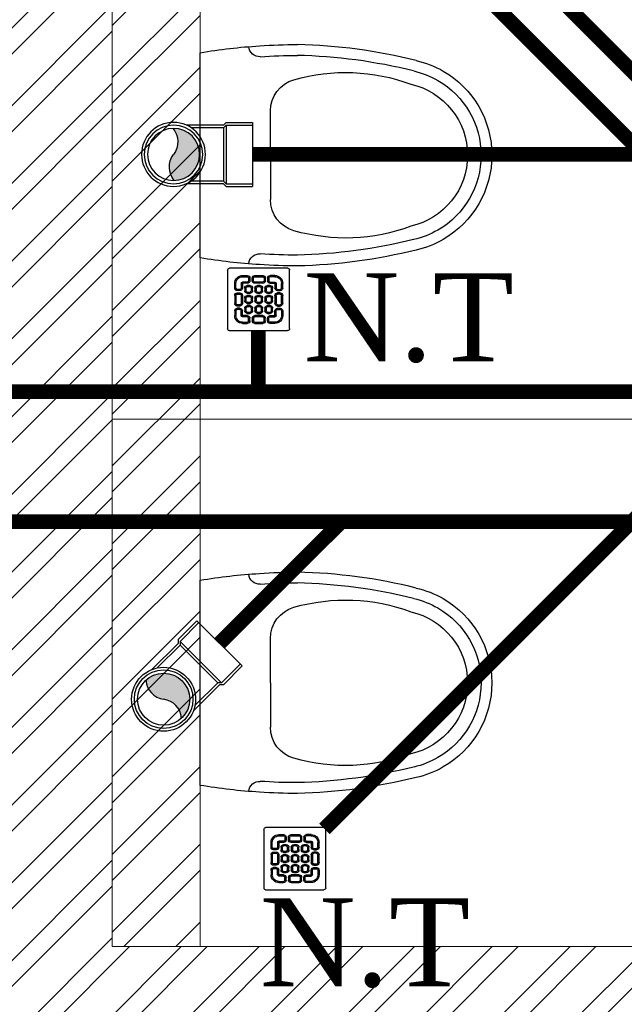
# Model space of a CAD drawing. Header units: inches. Extents: x 119662 to 158499, y 12149 to 20675.
# Tile 51 of 97: x 121952 to 121993, y 19440 to 19507. Entities that reach past the tile are written whole.
import ezdxf

# ---------------------------------------------------------------- set-up
doc = ezdxf.new("R2010")
doc.units = ezdxf.units.IN
doc.header["$MEASUREMENT"] = 0
doc.layers.add('PD_025_TEXT', color=61, linetype='Continuous')
for name, color, linetype, lineweight in [('PD_BRICK WALL_115', 134, 'Continuous', 30), ('PD_FIXTURE', 21, 'Continuous', 25), ('PD_HATCH', 45, 'Continuous', 9), ('PP- 75DIA Soil Waste Sewer pipe', 90, 'Continuous', 9), ('PP-Soil Pipe', 1, 'Continuous', 25), ('PP-SWP', 1, 'Continuous', 25), ('PP-TEXT', 7, 'Continuous', 40), ('PP-WWP', 3, 'Continuous', 25)]:
    doc.layers.add(name, color=color, linetype=linetype, lineweight=lineweight)
doc.styles.add('Arial', font='GOTHIC.TTF')
doc.styles.add('style1', font='arial.ttf', dxfattribs={"height": 500})

# ---------------------------------------------------------------- blocks, each defined once
blk = doc.blocks.new('A$C24556D30')
at = {"color": 8}
for p, q in [((170.0000553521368, 400.0000540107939), (170.0000553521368, 20.00005401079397)), ((300.0000553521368, 210.000054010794), (300.0000553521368, 292.2294342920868)), ((300.0000553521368, 210.000054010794), (300.0000553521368, 127.7706737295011))]:
    blk.add_line(p, q, dxfattribs=at)
for points in [[(279.8877858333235, 412.5391608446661, 0.027530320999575), (170.0000553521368, 400.0000540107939, 0.027530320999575)], [(569.74867281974, 385.5564478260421, 0.0549045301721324), (350.0000553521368, 415.000054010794, 0.0549045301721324)], [(564.9384326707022, 366.1435245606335, 0.0549045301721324), (349.5301892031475, 395.0055741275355, 0.0549045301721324)], [(300.0000553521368, 210.000054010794), (300.0000553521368, 290.000054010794, 0.7043924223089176)], [(300.0000553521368, 210.000054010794), (300.0000553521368, 130.0000540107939, -0.7043924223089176)], [(564.9384326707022, 53.85658346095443, -0.0549045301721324), (349.5301892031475, 24.99453389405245, -0.0549045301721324)], [(170.0000553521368, 20.00005401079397, 0.0275303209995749), (279.8877858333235, 7.460947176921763, 0.0275303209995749)], [(569.74867281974, 34.44366019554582, -0.0549045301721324), (350.0000553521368, 5.000054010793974, -0.0549045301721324)]]:
    blk.add_lwpolyline(points, format="xyb", dxfattribs=at)
for centre, radius, start, end in [((279.9358992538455, 412.5424842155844), 20, 184.5904764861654, 273.8822723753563), ((350.0000553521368, -584.9999459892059), 1000, 90, 94.02043563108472), ((350.0000553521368, -584.9999459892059), 980, 90, 94.02043563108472), ((530.0000553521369, 210.000054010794), 180, 59.99999999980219, 77.24246783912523), ((530.0000553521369, 210.000054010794), 160, 59.99999999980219, 77.24246783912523), ((530.0000553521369, 210.000054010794), 180, 0, 59.99999999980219), ((360.0000553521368, 292.2294342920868), 60, 105.9249351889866, 180), ((439.0485481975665, 15.1852102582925), 348.1009654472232, 69.7009941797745, 105.9249351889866), ((530.0000553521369, 210.000054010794), 160, 0, 59.99999999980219), ((530.0000553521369, 210.000054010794), 135, 0, 77.24246783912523), ((530.0000553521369, 210.000054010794), 135, 282.7575321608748, 0), ((530.0000553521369, 210.000054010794), 160, 300.0000000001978, 0), ((530.0000553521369, 210.000054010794), 180, 300.0000000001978, 0), ((360.0000553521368, 127.7706737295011), 60, 180, 254.0750648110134), ((439.0485481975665, 404.8148977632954), 348.1009654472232, 254.0750648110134, 290.2990058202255), ((530.0000553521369, 210.000054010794), 160, 282.7575321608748, 300.0000000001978), ((530.0000553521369, 210.000054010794), 180, 282.7575321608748, 300.0000000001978), ((279.9358992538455, 7.457623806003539), 20, 86.1177276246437, 175.4095235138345), ((350.0000553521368, 1005.000054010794), 980, 265.9795643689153, 270), ((350.0000553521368, 1005.000054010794), 1000, 265.9795643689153, 270)]:
    blk.add_arc(centre, radius, start, end, dxfattribs=at)
blk = doc.blocks.new('FIRST FLOOR')
at = {"layer": 'PD_HATCH', "lineweight": 5}
h = blk.add_hatch(dxfattribs=at)
h.set_pattern_fill('ANSI32', color=251, scale=10)
h.set_pattern_definition([(45, (139238.8868120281, 19346.37163246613), (-2.651650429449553, 2.651650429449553), []), (45, (139240.6545789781, 19346.37163246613), (-2.651650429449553, 2.651650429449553), [])])
h.paths.add_polyline_path([(139249.6576681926, 19348.45361296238), (139206.4076681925, 19348.45361296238), (139206.4076681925, 19343.95361296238), (139249.6576681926, 19343.95361296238)])
h.paths.add_polyline_path([(139164.4076681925, 19348.45361296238), (139121.1576681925, 19348.45361296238), (139121.1576681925, 19343.95361296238), (139164.4076681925, 19343.95361296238)], flags=17)
h.paths.add_polyline_path([(139207.6576681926, 19260.7536129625), (139207.6576681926, 19265.25361296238), (139121.1576681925, 19265.25361296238), (139121.1576681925, 19420.75361296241), (139044.1576681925, 19420.75361296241), (139044.1576681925, 19364.75361296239), (139082.1576681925, 19364.75361296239), (139082.1576681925, 19369.25361296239), (139048.6576681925, 19369.25361296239), (139048.6576681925, 19416.25361296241), (139116.6576681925, 19416.25361296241), (139116.6576681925, 19369.25361296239), (139112.1576681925, 19369.25361296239), (139112.1576681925, 19364.75361296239), (139116.6576681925, 19364.75361296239), (139116.6576681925, 19316.75361296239), (139112.1576681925, 19316.75361296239), (139112.1576681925, 19312.2536129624), (139116.6576681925, 19312.25361296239), (139116.6576681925, 19265.25361296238), (139060.6576681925, 19265.25361296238), (139060.6576681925, 19260.75361296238), (139194.1576733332, 19260.75361296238), (139194.1576733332, 19254.75361296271), (139198.6576733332, 19254.7536129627), (139198.6576733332, 19260.75361296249)])
h.paths.add_polyline_path([(139249.6576681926, 19265.25361296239), (139249.6576681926, 19260.75361296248), (139411.6576681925, 19260.75361296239), (139411.6576681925, 19265.25361296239), (139258.6576681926, 19265.25361296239), (139258.6576681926, 19354.75361296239), (139318.6576681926, 19354.75361296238), (139318.6576681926, 19330.75361296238), (139323.1576681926, 19330.75361296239), (139323.1576681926, 19354.75361296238), (139402.6576681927, 19354.75361296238), (139402.6576681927, 19326.75361296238), (139407.1576681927, 19326.75361296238), (139407.1576681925, 19485.75361296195), (139411.6576681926, 19485.75361296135), (139411.6576681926, 19490.25361296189), (139402.6576681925, 19490.25361296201), (139402.6576681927, 19363.75361296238), (139258.6576681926, 19363.75361296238), (139258.6576681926, 19579.7535885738), (139249.6576681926, 19579.7535885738)])
h = blk.add_hatch(dxfattribs=at)
h.set_pattern_fill('ANSI32', color=251, scale=10)
h.set_pattern_definition([(45, (165803.1265799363, 37468.14043095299), (-2.651650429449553, 2.651650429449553), []), (45, (165804.8943468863, 37468.14043095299), (-2.651650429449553, 2.651650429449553), [])])
h.paths.add_polyline_path([(139264.6576681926, 19579.75361296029), (139258.6576681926, 19579.75361296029), (139258.6576681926, 19543.75361296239), (139264.6576681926, 19543.75361296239)])
h.paths.add_polyline_path([(139264.6576681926, 19543.75361296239), (139258.6576681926, 19543.75361296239), (139258.6576681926, 19507.75361296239), (139264.6576681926, 19507.75361296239)])
h.paths.add_polyline_path([(139258.6576681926, 19507.75361296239), (139258.6576681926, 19471.75361296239), (139264.6576681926, 19471.75361296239), (139264.6576681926, 19507.75361296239)])
h.paths.add_polyline_path([(139264.6576681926, 19471.75361296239), (139258.6576681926, 19471.75361296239), (139258.6576681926, 19435.75361296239), (139264.6576681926, 19435.75361296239)])
h.paths.add_polyline_path([(139264.6576681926, 19435.75361296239), (139258.6576681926, 19435.75361296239), (139258.6576681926, 19399.75361296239), (139264.6576681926, 19399.75361296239)])
h.paths.add_polyline_path([(139264.6576681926, 19399.75361296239), (139258.6576681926, 19399.75361296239), (139258.6576681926, 19363.75361296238), (139264.6576681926, 19363.75361296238)])
h.paths.add_polyline_path([(139543.6576681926, 19579.7536129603), (139534.6576681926, 19579.7536129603), (139534.6576681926, 19490.25361296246), (139530.1576681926, 19490.25361296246), (139530.1576681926, 19485.75361296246), (139534.6576681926, 19485.75361296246), (139534.6576681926, 19475.75361296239), (139543.6576681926, 19475.75361296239)])
h.paths.add_polyline_path([(139462.6576681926, 19579.7536129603), (139458.1576681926, 19579.7536129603), (139458.1576681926, 19490.25361296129), (139453.6576681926, 19490.25361296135), (139453.6576681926, 19485.75361296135), (139488.1576681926, 19485.75361296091), (139488.1576681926, 19490.25361296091), (139462.6576681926, 19490.25361296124)])
h.paths.add_polyline_path([(139458.1576681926, 19561.75361296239), (139455.1576681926, 19561.75361296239), (139455.1576681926, 19557.25361296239), (139458.1576681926, 19557.25361296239)], flags=17)
h.paths.add_polyline_path([(139431.1576681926, 19561.75361296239), (139428.1576681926, 19561.75361296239), (139428.1576681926, 19570.75361296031), (139423.6576681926, 19570.75361296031), (139423.6576681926, 19561.75361296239), (139413.1576681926, 19561.75361296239), (139413.1576681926, 19557.25361296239), (139431.1576681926, 19557.25361296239)])
h.paths.add_polyline_path([(139377.1576681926, 19579.7536129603), (139372.6576681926, 19579.7536129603), (139372.6576681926, 19563.75361296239), (139372.6576681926, 19557.25361296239), (139377.1576681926, 19557.25361296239), (139377.1576681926, 19561.75361296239)])
h.paths.add_polyline_path([(139668.1576681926, 19579.7536129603), (139663.6576681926, 19579.7536129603), (139663.6576681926, 19561.75361296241), (139668.1576681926, 19561.75361296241)])
at = {"layer": 'PD_BRICK WALL_115', "color": 251, "lineweight": 5}
blk.add_line((139264.6576681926, 19363.75361296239), (139264.6576681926, 19579.75361296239), dxfattribs=at)
blk.add_lwpolyline([(139411.6576681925, 19265.25361296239), (139258.6576681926, 19265.25361296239), (139258.6576681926, 19354.75361296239), (139318.6576681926, 19354.75361296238), (139318.6576681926, 19330.75361296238), (139323.1576681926, 19330.75361296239), (139323.1576681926, 19354.75361296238), (139402.6576681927, 19354.75361296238), (139402.6576681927, 19326.75361296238), (139407.1576681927, 19326.75361296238), (139407.1576681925, 19485.75361296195), (139411.6576681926, 19485.75361296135), (139411.6576681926, 19490.25361296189), (139402.6576681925, 19490.25361296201), (139402.6576681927, 19363.75361296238), (139258.6576681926, 19363.75361296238), (139258.6576681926, 19579.7535885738), (139249.6576681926, 19579.7535885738), (139249.6576681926, 19265.25361296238), (139249.6576681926, 19265.25361296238)], dxfattribs=at)
at = {"layer": 'PD_FIXTURE', "color": 251, "lineweight": 5, "ltscale": 12}
blk.add_line((139318.6576681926, 19399.75361296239), (139258.6576681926, 19399.75361296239), dxfattribs=at)
at = {"layer": 'PD_FIXTURE', "color": 251, "ltscale": 12, "xscale": -0.03684210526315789, "yscale": 0.03684210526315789, "zscale": 0.03684210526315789, "rotation": 180}
for p in [(139258.3945082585, 19425.49045705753), (139258.3945082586, 19389.49045705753)]:
    blk.add_blockref('A$C24556D30', p, dxfattribs=at)
at = {"layer": 'PD_025_TEXT', "color": 251, "insert": (139018.1197398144, 19403.37834374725), "char_height": 8, "width": 128.4952190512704, "attachment_point": 1, "style": 'style1'}
blk.add_mtext('\\pi39.197;G.TOILET\\P\\pi36.269;5\'8" X 3\'11"', dxfattribs=at)
blk = doc.blocks.new('PP-WC CONNECTOR BEND')
at = {"lineweight": 30}
h = blk.add_hatch(color=256, dxfattribs=at)
edge = h.paths.add_edge_path()
edge.add_ellipse((-79.84568734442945, 16.06918967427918), major_axis=(19.39290396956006, 18.32186724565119), ratio=1, start_angle=96.33861705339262, end_angle=173.6613829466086, ccw=False)
edge.add_ellipse((-101.1428493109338, 0.0003864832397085), major_axis=(22.89194586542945, -24.23013451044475), ratio=0.9999999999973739, start_angle=-45.00000000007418, end_angle=134.9999999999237, ccw=False)
edge.add_ellipse((-122.4400112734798, -16.0684167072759), major_axis=(18.3218672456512, -19.39290396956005), ratio=1, start_angle=6.33861705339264, end_angle=83.66138294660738)
at = {"linetype": 'Continuous'}
for p, q in [((-34.09090909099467, 40.90909090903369), (-37.50000000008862, 37.49999999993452)), ((-34.09090909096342, 40.90909090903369), (-5.70708e-11, 40.90909090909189)), ((5.72413e-11, -40.90909090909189), (-5.70708e-11, 40.90909090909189)), ((-37.50000000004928, 37.49999999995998), (-84.90057435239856, 37.49999999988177)), ((-37.49999999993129, -37.50000000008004), (-84.90057435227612, -37.50000000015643)), ((-34.09090909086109, -40.90909090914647), (-37.4999999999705, -37.50000000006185)), ((-34.09090909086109, -40.90909090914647), (5.72413e-11, -40.90909090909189))]:
    blk.add_line(p, q, dxfattribs=at)
at = {"linetype": 'Continuous', "ltscale": 0.005}
for p, q in [((-37.50000000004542, 34.09090909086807), (-78.63664915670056, 34.09090909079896)), ((-34.09090909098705, 37.49999999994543), (-37.50000000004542, 34.09090909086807)), ((-37.49999999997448, -34.09090909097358), (-37.50000000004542, 34.09090909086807)), ((-34.09090909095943, 37.49999999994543), (-6.89511e-11, 37.5)), ((-34.09090909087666, -37.50000000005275), (-34.09090909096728, 37.49999999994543)), ((-37.49999999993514, -34.09090909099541), (-78.63664915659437, -34.09090909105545)), ((-34.09090909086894, -37.50000000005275), (-37.49999999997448, -34.09090909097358)), ((-34.09090909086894, -37.50000000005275), (4.14389e-11, -37.5))]:
    blk.add_line(p, q, dxfattribs=at)
at = {"linetype": 'Continuous'}
blk.add_circle((-101.2499999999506, -1.69166e-10), 40.90909090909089, dxfattribs=at)
at = {"lineweight": 30}
for radius in [37.50049768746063, 33.33377572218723]:
    blk.add_circle((-101.1428493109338, 0.0003864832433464), radius, dxfattribs=at)
for centre, start, end in [((-79.84568734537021, 16.06918967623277), 139.7119494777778, 217.0347153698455), ((-122.4400112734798, -16.0684167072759), 319.7119494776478, 37.03471536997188)]:
    blk.add_arc(centre, 26.67912186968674, start, end, dxfattribs=at)
blk = doc.blocks.new('PP-GRATING')
at = {"linetype": 'Continuous'}
for p, q in [((-49.72758152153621, 52.85331521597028), (49.72758152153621, 52.85331521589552)), ((-53.13747282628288, -49.44342391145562), (-53.13747282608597, 49.44342391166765)), ((-27.56328804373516, 40.69137005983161), (-27.56328804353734, 38.6454352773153)), ((-19.60687500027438, 40.69137005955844), (-27.56328705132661, 40.69137005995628)), ((-19.60687500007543, 38.6454352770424), (-27.56328705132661, 38.6454352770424)), ((-19.60687500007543, 38.6454352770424), (-19.60687500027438, 40.69137005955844)), ((-17.3336141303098, 31.82565266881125), (-17.33361413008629, 36.37217436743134)), ((-15.28767934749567, 36.37217433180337), (-17.3336141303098, 36.37217433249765)), ((-15.2876793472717, 31.82565266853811), (-15.28767934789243, 36.37217436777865)), ((-11.42313586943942, 36.37217242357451), (-11.42313586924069, 31.8256507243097)), ((-9.377201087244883, 36.37217242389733), (-11.42313586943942, 36.37217242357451)), ((-9.377201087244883, 36.37217242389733), (-9.377201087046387, 31.82565072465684)), ((-7.103939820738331, 38.64543329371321), (-7.103939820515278, 40.69136807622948)), ((-7.103940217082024, 40.6913679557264), (6.535625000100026, 40.6913679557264)), ((-7.103940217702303, 38.64543317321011), (6.535625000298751, 38.64543317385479)), ((6.535625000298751, 40.6913680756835), (6.535625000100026, 38.64543329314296)), ((8.808885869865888, 31.82565068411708), (8.808885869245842, 36.37217230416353)), ((10.85482065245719, 36.37217219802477), (8.808885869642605, 36.37217219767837)), ((10.85482065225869, 31.82565068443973), (10.85482065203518, 36.37217230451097)), ((14.71936413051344, 31.82565266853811), (14.71936413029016, 36.37217436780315)), ((14.71936413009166, 36.3721743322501), (16.76529891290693, 36.37217433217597)), ((16.76529891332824, 31.82565266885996), (16.76529891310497, 36.37217436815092)), ((19.03855978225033, 40.69137005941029), (26.99497183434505, 40.69137005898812)), ((19.03855978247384, 38.64543527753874), (19.03855978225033, 40.69137005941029)), ((19.03855978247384, 38.64543527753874), (26.99497183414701, 38.64543527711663)), ((26.99497282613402, 40.69137005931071), (26.99497282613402, 38.64543527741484)), ((52.56915760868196, 50.01173912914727), (52.5691576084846, -48.87510869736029)), ((-38.92959239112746, 27.27913092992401), (-40.9755271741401, 27.27913092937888)), ((-40.9755271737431, 27.27913152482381), (-40.9755271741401, 19.32271800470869)), ((-38.92959239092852, 19.32271800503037), (-40.97552717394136, 19.32271811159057)), ((-38.92959239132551, 27.2791315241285), (-38.92959239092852, 19.32271800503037)), ((-36.65633152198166, 17.04945701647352), (-32.10981017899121, 17.0494570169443)), ((-36.65633152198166, 17.04945701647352), (-36.65633152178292, 15.00352223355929)), ((-29.83654891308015, 19.32271788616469), (-29.83654891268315, 27.27913104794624)), ((-27.79061413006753, 27.27913104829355), (-29.83654891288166, 27.27913092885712)), ((-29.83654891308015, 19.32271788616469), (-27.79061413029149, 19.32271788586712)), ((-27.79061413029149, 19.32271788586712), (-27.79061413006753, 27.27913104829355)), ((-27.56328804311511, 29.55239179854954), (-27.56328804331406, 27.5064570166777)), ((-27.56328804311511, 29.55239179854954), (-19.60687539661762, 29.55239179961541)), ((-27.56328804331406, 27.5064570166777), (-19.60687539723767, 27.50645701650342)), ((-23.92607065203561, 14.77619622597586), (-23.92607065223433, 19.32271792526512)), ((-21.88013586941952, 19.32271792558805), (-23.92607065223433, 19.32271792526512)), ((-21.88013586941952, 14.77619626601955), (-21.88013586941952, 19.32271788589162)), ((-19.60687539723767, 27.50645701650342), (-19.60687539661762, 29.55239179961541)), ((-19.60687500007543, 23.64191361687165), (-15.06035345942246, 23.64191361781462)), ((-19.60687499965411, 21.59597883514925), (-19.60687500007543, 23.64191361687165)), ((-19.60687480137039, 21.59597875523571), (-15.0603532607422, 21.59597875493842)), ((-17.3336141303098, 31.82565266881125), (-15.2876793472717, 31.82565266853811)), ((-15.06035345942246, 23.64191361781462), (-15.06035345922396, 21.59597883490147)), ((-12.78709239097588, 19.32271784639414), (-12.78709239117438, 14.77619614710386)), ((-10.74115760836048, 19.32271796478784), (-12.78709239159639, 19.32271796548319)), ((-11.42313586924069, 31.82565076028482), (-9.377201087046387, 31.82565072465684)), ((-10.74115760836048, 19.32271796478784), (-10.74115760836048, 14.77619634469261)), ((-7.103940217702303, 29.55238981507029), (6.535625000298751, 29.55238981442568)), ((-7.103940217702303, 29.55238981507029), (-7.103940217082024, 27.50645503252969)), ((-7.103940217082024, 27.50645503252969), (6.535625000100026, 27.50645503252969)), ((-6.876614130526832, 14.7761961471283), (-6.876614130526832, 19.32271784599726)), ((-4.830679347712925, 19.3227178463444), (-6.876614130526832, 19.32271784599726)), ((-4.830679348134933, 14.77619614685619), (-4.830679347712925, 19.3227178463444)), ((-2.557418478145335, 23.64191353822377), (1.98910306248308, 23.64191353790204)), ((-2.55741847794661, 21.59597875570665), (-2.557418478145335, 23.64191353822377)), ((-2.55741847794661, 21.59597875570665), (1.989103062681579, 21.59597875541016)), ((1.98910306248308, 23.64191353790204), (1.989103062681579, 21.59597875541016)), ((4.262364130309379, 19.32271788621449), (4.262364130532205, 14.77619626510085)), ((6.308298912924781, 19.32271788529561), (4.262364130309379, 19.32271788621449)), ((6.308298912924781, 19.32271788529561), (6.308298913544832, 14.77619626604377)), ((6.535625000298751, 29.55238981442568), (6.535625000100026, 27.50645503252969)), ((8.808885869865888, 31.82565068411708), (10.85482065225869, 31.82565068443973)), ((10.17284239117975, 14.77619614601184), (10.1728423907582, 19.32271784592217)), ((12.21877717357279, 19.32271784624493), (10.1728423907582, 19.32271784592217)), ((12.21877717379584, 14.77619614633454), (12.21877717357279, 19.32271784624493)), ((14.49203804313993, 23.64191353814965), (19.03855958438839, 23.64191353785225)), ((14.49203804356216, 21.59597875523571), (14.49203804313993, 23.64191353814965)), ((14.49203804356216, 21.59597875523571), (19.03855958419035, 21.59597875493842)), ((16.76529891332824, 31.82565266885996), (14.71936413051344, 31.82565266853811)), ((26.99497282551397, 29.55239179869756), (19.03856017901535, 29.55239179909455)), ((19.03856017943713, 27.50645701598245), (19.03856017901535, 29.55239179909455)), ((26.99497282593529, 27.50645701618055), (19.03856017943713, 27.50645701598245)), ((19.03855958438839, 23.64191353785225), (19.03855958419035, 21.59597875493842)), ((21.31182065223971, 19.32271788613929), (21.31182065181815, 14.77619626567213)), ((23.35775543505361, 19.32271788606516), (21.31182065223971, 19.32271788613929)), ((23.35775543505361, 19.32271788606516), (23.35775543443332, 14.776196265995)), ((26.99497282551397, 29.55239179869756), (26.99497282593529, 27.50645701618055)), ((27.22229891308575, 19.32271788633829), (27.22229891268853, 27.27913104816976)), ((27.22229891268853, 27.27913104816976), (29.26823369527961, 27.27913092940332)), ((29.26823369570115, 19.32271788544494), (27.22229891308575, 19.32271788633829)), ((29.26823369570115, 19.32271788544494), (29.2682336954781, 27.27913104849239)), ((36.08801630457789, 17.04945701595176), (31.54149496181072, 17.04945701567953)), ((36.08801630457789, 17.04945701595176), (36.08801630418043, 15.00352223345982)), ((38.36127717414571, 27.2791315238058), (38.36127717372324, 19.3227180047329)), ((38.36127717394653, 27.27913092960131), (40.40721195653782, 27.27913092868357)), ((38.36127717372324, 19.3227180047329), (40.40721195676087, 19.32271811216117)), ((40.40721195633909, 27.2791315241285), (40.40721195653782, 19.32271800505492)), ((-40.97552717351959, 6.819783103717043), (-40.97552717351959, -6.819781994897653)), ((-38.92959239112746, 6.819783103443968), (-40.97552717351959, 6.819783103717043)), ((-38.92959239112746, 6.819783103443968), (-38.92959239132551, -6.819781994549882)), ((-36.65633152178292, 15.00352223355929), (-32.10981017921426, 15.00352223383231)), ((-32.10980978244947, 11.1389787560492), (-36.65633132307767, 11.1389787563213)), ((-36.65633132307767, 11.1389787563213), (-36.65633132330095, 9.093043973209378)), ((-32.10980978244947, 9.093043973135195), (-36.65633132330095, 9.093043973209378)), ((-32.10980978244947, 9.093043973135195), (-32.10980978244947, 11.1389787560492)), ((-29.83654891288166, -6.819782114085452), (-29.83654891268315, 6.819783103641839)), ((-29.83654891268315, 6.819783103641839), (-27.79061413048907, 6.819783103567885)), ((-27.79061413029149, -6.819782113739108), (-27.79061413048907, 6.819783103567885)), ((-21.88013586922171, 14.77619622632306), (-23.92607065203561, 14.77619622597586)), ((-23.92607065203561, -2.27326066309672), (-23.92607065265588, 2.273261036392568)), ((-21.8801358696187, 2.273261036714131), (-23.92607065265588, 2.273261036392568)), ((-21.8801358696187, -2.273260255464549), (-21.8801358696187, 2.273261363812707)), ((-15.06035365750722, 12.50293527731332), (-19.60687499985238, 12.50293527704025)), ((-19.60687460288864, 12.50293535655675), (-19.60687460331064, 10.45700057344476)), ((-15.0603532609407, 10.45700057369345), (-19.60687460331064, 10.45700057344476)), ((-19.60687499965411, 6.592456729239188), (-15.06035345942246, 6.592456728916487)), ((-19.60687499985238, 4.546521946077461), (-19.60687499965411, 6.592456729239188)), ((-19.60687480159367, 4.546522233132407), (-15.0603532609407, 4.546522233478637)), ((-15.06035326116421, 12.50293535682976), (-15.0603532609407, 10.45700057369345)), ((-15.06035345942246, 6.592456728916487), (-15.06035345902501, 4.546521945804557)), ((-12.78709239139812, 14.7761963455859), (-10.74115760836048, 14.77619634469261)), ((-12.78709239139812, 2.273261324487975), (-12.78709239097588, -2.273260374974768)), ((-10.74115760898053, 2.27326107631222), (-12.78709239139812, 2.273261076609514)), ((-10.74115760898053, 2.27326107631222), (-10.74115760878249, -2.273260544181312)), ((-4.830679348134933, 14.77619614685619), (-6.876614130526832, 14.7761961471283)), ((-6.876614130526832, -2.273260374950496), (-6.876614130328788, 2.273261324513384)), ((-4.830679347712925, 2.273261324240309), (-6.876614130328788, 2.273261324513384)), ((-4.830679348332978, -2.273260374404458), (-4.830679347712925, 2.273261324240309)), ((1.98910326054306, 12.50293527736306), (-2.557418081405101, 12.50293527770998)), ((-2.557418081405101, 12.50293527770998), (-2.557418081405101, 10.45700049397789)), ((1.989103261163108, 10.45700049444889), (-2.557418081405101, 10.45700049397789)), ((-2.557418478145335, 6.592457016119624), (1.98910306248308, 6.592457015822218)), ((-2.557418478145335, 4.546522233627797), (-2.557418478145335, 6.592457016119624)), ((-2.557418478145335, 4.546522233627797), (1.98910306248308, 4.546522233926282)), ((1.98910326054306, 12.50293527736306), (1.989103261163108, 10.45700049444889)), ((1.98910306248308, 6.592457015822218), (1.98910306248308, 4.546522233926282)), ((4.262364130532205, 14.77619626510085), (6.308298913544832, 14.77619626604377)), ((4.262364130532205, 2.273261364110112), (4.262364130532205, -2.273260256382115)), ((6.308298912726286, 2.273261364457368), (4.262364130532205, 2.273261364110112)), ((6.308298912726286, 2.273261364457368), (6.308298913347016, -2.273260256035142)), ((12.21877717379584, 14.77619614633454), (10.17284239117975, 14.77619614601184)), ((10.17284239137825, -2.273260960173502), (10.17284239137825, 2.273260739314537)), ((12.21877717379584, 2.273260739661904), (10.17284239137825, 2.273260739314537)), ((12.21877717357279, -2.273260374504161), (12.21877717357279, 2.273261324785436)), ((19.03855978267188, 12.50293527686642), (14.49203844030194, 12.50293527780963)), ((14.49203844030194, 12.50293527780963), (14.49203843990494, 10.45700049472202)), ((19.03855978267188, 10.45700049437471), (14.49203843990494, 10.45700049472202)), ((14.49203804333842, 6.592456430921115), (19.0385595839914, 6.59245643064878)), ((14.49203804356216, 4.546521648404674), (14.49203804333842, 6.592456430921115)), ((14.49203804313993, 4.546522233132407), (19.03855958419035, 4.546522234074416)), ((19.03855978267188, 12.50293527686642), (19.03855978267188, 10.45700049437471)), ((19.0385595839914, 6.59245643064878), (19.03855958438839, 4.546521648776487)), ((21.31182065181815, 14.77619626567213), (23.35775543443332, 14.776196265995)), ((21.31182065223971, 2.273261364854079), (21.31182065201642, -2.273260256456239)), ((23.35775543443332, 2.273260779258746), (21.3118206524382, 2.27326077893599)), ((23.35775543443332, 2.273260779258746), (23.35775543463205, -2.273260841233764)), ((27.22229891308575, -6.819782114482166), (27.22229891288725, 6.819783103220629)), ((29.26823369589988, 6.819783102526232), (27.22229891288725, 6.819783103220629)), ((29.2682336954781, -6.819782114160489), (29.26823369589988, 6.819783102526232)), ((36.08801630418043, 15.00352223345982), (31.54149496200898, 15.00352223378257)), ((31.5414945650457, 11.13897875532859), (36.0880161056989, 11.13897875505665)), ((31.5414945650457, 9.09304397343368), (31.5414945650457, 11.13897875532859)), ((31.5414945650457, 9.09304397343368), (36.08801610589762, 9.093043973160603)), ((36.0880161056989, 11.13897875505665), (36.08801610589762, 9.093043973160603)), ((38.36127717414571, 6.819783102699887), (38.36127717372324, -6.819781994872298)), ((38.36127717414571, 6.819783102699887), (40.40721195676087, 6.819783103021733)), ((40.40721195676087, 6.819783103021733), (40.40721195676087, -6.819781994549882)), ((-40.9755271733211, -6.819781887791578), (-38.92959239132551, -6.819781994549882)), ((-36.65633152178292, -9.093042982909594), (-32.10981017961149, -9.093042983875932)), ((-36.65633152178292, -9.093042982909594), (-36.65633152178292, -11.13897776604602)), ((-36.65633152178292, -11.13897776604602), (-32.10981017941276, -11.13897776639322)), ((-36.65633152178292, -17.04945743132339), (-36.65633152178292, -15.00352264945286)), ((-36.65633152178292, -15.00352264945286), (-32.10981017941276, -15.00352264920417)), ((-32.10981017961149, -9.093042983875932), (-32.10981053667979, -11.13897776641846)), ((-29.83654891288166, -6.819782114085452), (-27.79061413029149, -6.819782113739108)), ((-21.8801358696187, -2.273260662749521), (-23.92607065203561, -2.27326066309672)), ((-23.92607065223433, -19.32271681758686), (-23.92607065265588, -14.77619511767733)), ((-21.8801358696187, -14.77619511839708), (-23.92607065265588, -14.77619511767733)), ((-21.8801358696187, -19.32271677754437), (-21.88013586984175, -14.77619515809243)), ((-19.60687500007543, -10.45699942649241), (-15.06035345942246, -10.456999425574)), ((-19.60687499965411, -12.50293420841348), (-19.60687500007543, -10.45699942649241)), ((-15.06035365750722, -4.546521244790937), (-19.60687499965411, -4.546521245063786)), ((-19.60687460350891, -4.546521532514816), (-19.60687460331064, -6.592456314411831)), ((-15.06035326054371, -6.592456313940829), (-19.60687460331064, -6.592456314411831)), ((-19.6068748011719, -12.50293428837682), (-15.0603532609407, -12.50293428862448)), ((-15.0603532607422, -4.546521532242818), (-15.06035326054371, -6.592456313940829)), ((-15.06035345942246, -10.456999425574), (-15.06035345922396, -12.5029342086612)), ((-12.78709239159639, -2.27326054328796), (-10.74115760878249, -2.273260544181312)), ((-12.78709239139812, -14.77619519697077), (-12.78709239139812, -19.32271689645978)), ((-10.74115760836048, -14.77619507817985), (-12.78709239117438, -14.77619507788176)), ((-10.74115760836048, -14.77619507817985), (-10.74115760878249, -19.32271669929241)), ((-4.830679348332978, -2.273260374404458), (-6.876614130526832, -2.273260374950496)), ((-6.876614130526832, -19.32271689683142), (-6.876614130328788, -14.77619519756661)), ((-4.830679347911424, -14.77619519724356), (-6.876614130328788, -14.77619519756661)), ((-4.830679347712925, -19.32271689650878), (-4.830679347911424, -14.77619519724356)), ((1.98910326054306, -4.546521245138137), (-2.557418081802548, -4.546521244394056)), ((-2.557418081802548, -4.546521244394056), (-2.557418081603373, -6.59245602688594)), ((1.989103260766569, -6.592456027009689), (-2.557418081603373, -6.59245602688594)), ((-2.557418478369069, -10.45699950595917), (1.98910306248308, -10.45699950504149)), ((-2.557418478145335, -12.50293428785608), (-2.557418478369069, -10.45699950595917)), ((-2.557418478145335, -12.50293428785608), (1.98910306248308, -12.5029342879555)), ((1.98910326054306, -4.546521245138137), (1.989103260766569, -6.592456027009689)), ((1.98910306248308, -10.45699950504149), (1.98910306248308, -12.5029342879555)), ((4.262364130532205, -2.273260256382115), (6.308298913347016, -2.273260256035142)), ((4.262364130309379, -14.77619515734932), (4.262364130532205, -19.32271677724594)), ((6.308298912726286, -14.77619515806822), (4.262364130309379, -14.77619515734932)), ((6.308298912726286, -14.77619515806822), (6.308298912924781, -19.32271677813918)), ((12.21877717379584, -2.273260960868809), (10.17284239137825, -2.273260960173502)), ((10.1728423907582, -19.32271689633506), (10.17284239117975, -14.77619519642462)), ((12.21877717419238, -14.77619519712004), (10.17284239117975, -14.77619519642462)), ((12.21877717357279, -19.32271689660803), (12.21877717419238, -14.77619519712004)), ((19.03855978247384, -4.54652124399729), (14.4920384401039, -4.546521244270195)), ((14.49203843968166, -4.546521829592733), (14.4920384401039, -6.592456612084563)), ((19.03855978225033, -6.592456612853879), (14.4920384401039, -6.592456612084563)), ((14.49203804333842, -10.45699950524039), (19.03855958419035, -10.4569995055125)), ((14.49203804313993, -12.50293428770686), (14.49203804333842, -10.45699950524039)), ((14.49203804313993, -12.50293428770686), (19.03855958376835, -12.50293428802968)), ((19.03855978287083, -4.546521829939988), (19.03855978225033, -6.592456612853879)), ((19.03855958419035, -10.4569995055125), (19.03855958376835, -12.50293428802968)), ((21.31182065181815, -2.273260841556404), (23.35775543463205, -2.273260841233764)), ((21.31182065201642, -14.77619515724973), (21.31182065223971, -19.32271677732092)), ((23.35775543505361, -14.77619515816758), (21.31182065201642, -14.77619515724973)), ((23.35775543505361, -14.77619515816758), (23.35775543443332, -19.32271677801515)), ((29.2682336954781, -6.819782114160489), (27.22229891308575, -6.819782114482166)), ((36.0880163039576, -9.09304298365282), (31.54149496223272, -9.093042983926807)), ((31.54149496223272, -9.093042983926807), (31.54149531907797, -11.13897776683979)), ((36.08801630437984, -11.13897776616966), (31.54149496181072, -11.13897776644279)), ((36.0880163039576, -15.00352264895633), (31.54149496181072, -15.00352264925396)), ((36.0880163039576, -9.09304298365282), (36.08801630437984, -11.13897776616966)), ((36.08801630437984, -17.04945743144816), (36.0880163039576, -15.00352264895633)), ((40.40721195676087, -6.819781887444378), (38.36127717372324, -6.819781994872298)), ((-40.9755271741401, -27.27913193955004), (-40.9755271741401, -19.32271842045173)), ((-38.92959239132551, -19.32271842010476), (-40.97552717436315, -19.32271852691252)), ((-38.92959239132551, -27.2791313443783), (-40.97552717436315, -27.27913134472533)), ((-38.92959239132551, -27.27913193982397), (-38.92959239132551, -19.32271842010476)), ((-36.65633152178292, -17.04945743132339), (-32.10981017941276, -17.04945743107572)), ((-29.83654891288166, -19.32271830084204), (-27.79061413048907, -19.32271830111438)), ((-29.83654891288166, -19.32271830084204), (-29.83654891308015, -27.27913146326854)), ((-27.79061413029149, -27.27913146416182), (-29.83654891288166, -27.27913134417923)), ((-27.79061413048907, -19.32271830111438), (-27.79061413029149, -27.27913146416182)), ((-27.56328804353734, -27.50645743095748), (-19.60687539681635, -27.50645743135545)), ((-27.56328804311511, -29.55239221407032), (-27.56328804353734, -27.50645743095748)), ((-27.56328804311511, -29.55239221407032), (-19.60687539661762, -29.5523922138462)), ((-21.88013586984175, -19.32271681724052), (-23.92607065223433, -19.32271681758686)), ((-15.0603532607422, -21.59597776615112), (-19.60687500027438, -21.59597776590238)), ((-19.60687539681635, -27.50645743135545), (-19.60687539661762, -29.5523922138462)), ((-19.60687460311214, -21.59597768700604), (-19.60687460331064, -23.6419124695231)), ((-15.06035326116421, -23.64191246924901), (-19.60687460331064, -23.6419124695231)), ((-17.33361413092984, -31.82565308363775), (-17.33361413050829, -36.37217478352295)), ((-17.33361413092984, -31.82565308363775), (-15.28767934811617, -31.82565308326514)), ((-15.28767934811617, -31.82565308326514), (-15.28767934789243, -36.37217478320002)), ((-15.0603532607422, -21.59597768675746), (-15.06035326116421, -23.64191246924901)), ((-12.78709239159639, -19.32271669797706), (-10.74115760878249, -19.32271669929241)), ((-11.42313586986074, -36.37217341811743), (-11.42313587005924, -31.82565171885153)), ((-11.42313587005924, -31.82565175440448), (-9.377201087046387, -31.82565171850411)), ((-9.377201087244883, -36.37217341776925), (-9.377201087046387, -31.82565171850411)), ((-7.103940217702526, -27.5064560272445), (6.535624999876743, -27.50645602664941)), ((-7.103940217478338, -29.55239081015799), (-7.103940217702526, -27.5064560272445)), ((-7.103940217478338, -29.55239081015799), (6.535624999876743, -29.5523908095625)), ((-4.830679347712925, -19.32271689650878), (-6.876614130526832, -19.32271689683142)), ((1.989103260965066, -21.59597776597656), (-2.557418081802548, -21.59597776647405)), ((-2.557418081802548, -21.59597776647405), (-2.557418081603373, -23.64191254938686)), ((1.989103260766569, -23.64191254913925), (-2.557418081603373, -23.64191254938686)), ((1.989103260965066, -21.59597776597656), (1.989103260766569, -23.64191254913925)), ((4.262364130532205, -19.32271677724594), (6.308298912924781, -19.32271677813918)), ((6.535624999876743, -29.5523908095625), (6.535624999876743, -27.50645602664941)), ((8.808885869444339, -31.82565168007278), (8.808885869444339, -36.37217329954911)), ((8.808885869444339, -31.82565168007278), (10.85482065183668, -31.82565167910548)), ((12.21877717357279, -19.32271689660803), (10.1728423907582, -19.32271689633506)), ((10.85482065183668, -31.82565167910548), (10.85482065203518, -36.37217329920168)), ((19.03855978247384, -21.59597776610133), (14.49203804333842, -21.59597776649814)), ((14.4920384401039, -21.59597776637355), (14.4920384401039, -23.64191254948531)), ((19.03855978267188, -23.64191254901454), (14.4920384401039, -23.64191254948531)), ((14.71936413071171, -31.82565308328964), (14.71936412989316, -36.37217478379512)), ((16.76529891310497, -31.82565308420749), (14.71936413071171, -31.82565308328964)), ((16.76529891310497, -31.82565308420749), (16.76529891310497, -36.37217478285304)), ((19.03855978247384, -21.59597776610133), (19.03855978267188, -23.64191254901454)), ((26.99497282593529, -27.50645743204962), (19.03856017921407, -27.50645743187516)), ((19.03856017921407, -27.50645743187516), (19.03856017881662, -29.55239221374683)), ((26.99497282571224, -29.55239221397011), (19.03856017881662, -29.55239221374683)), ((21.31182065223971, -19.32271677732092), (23.35775543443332, -19.32271677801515)), ((26.99497282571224, -29.55239221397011), (26.99497282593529, -27.50645743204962)), ((27.22229891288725, -19.32271830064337), (27.22229891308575, -27.27913146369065)), ((29.26823369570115, -19.32271830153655), (27.22229891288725, -19.32271830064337)), ((27.22229891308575, -27.27913146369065), (29.26823369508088, -27.27913134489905)), ((29.26823369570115, -19.32271830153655), (29.2682336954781, -27.279131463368)), ((36.08801630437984, -17.04945743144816), (31.54149496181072, -17.04945743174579)), ((38.36127717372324, -19.32271842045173), (40.40721195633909, -19.32271852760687)), ((38.36127717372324, -27.27913193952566), (38.36127717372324, -19.32271842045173)), ((38.36127717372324, -27.27913134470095), (40.40721195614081, -27.27913134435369)), ((40.40721195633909, -27.27913193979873), (40.40721195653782, -19.32271842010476)), ((-27.56328804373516, -40.69137047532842), (-27.56328804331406, -38.64543569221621)), ((-19.60687500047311, -38.6454356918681), (-27.56328705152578, -38.64543569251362)), ((-19.60687500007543, -40.69137047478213), (-27.56328705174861, -40.69137047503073)), ((-19.60687500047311, -38.6454356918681), (-19.60687500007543, -40.69137047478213)), ((-15.28767934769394, -36.37217474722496), (-17.33361413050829, -36.37217474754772)), ((-9.377201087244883, -36.37217341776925), (-11.42313586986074, -36.37217341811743)), ((6.535624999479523, -38.64543428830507), (-7.103939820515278, -38.6454342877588)), ((-7.103939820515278, -38.6454342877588), (-7.103939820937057, -40.6913690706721)), ((6.535624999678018, -40.6913690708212), (-7.103939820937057, -40.6913690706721)), ((6.546979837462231, -38.68367258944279), (6.535517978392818, -40.72957526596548)), ((8.83294082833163, -36.42318279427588), (10.87884350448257, -36.4346446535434)), ((14.71936412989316, -36.3721747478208), (16.76529891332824, -36.37217474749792)), ((19.03855978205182, -38.64543569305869), (19.03855978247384, -40.69137047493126)), ((19.03855978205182, -38.64543569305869), (26.99497183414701, -38.64543569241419)), ((19.03855978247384, -40.69137047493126), (26.99497183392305, -40.69137047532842)), ((26.99497282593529, -40.69137047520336), (26.99497282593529, -38.64543569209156)), ((49.15926630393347, -52.28500000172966), (-50.29589673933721, -52.28500000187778))]:
    blk.add_line(p, q, dxfattribs=at)
for centre, radius, start, end in [((-49.72758152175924, 49.44342391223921), 3.409891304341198, 89.99999999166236, 179.9999999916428), ((49.72758152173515, 50.01173912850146), 2.841576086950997, 359.9999999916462, 89.99999999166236), ((-27.56328804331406, 27.27913092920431), 13.41223913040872, 89.99999498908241, 179.9999970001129), ((-27.56328804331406, 27.27913092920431), 11.366304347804, 89.99999498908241, 179.9999970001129), ((-19.60687499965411, 36.37217440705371), 4.319195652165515, 359.9999990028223, 89.99999999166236), ((-19.60687499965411, 36.37217440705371), 2.273260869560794, 359.9999990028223, 89.99999999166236), ((-7.103940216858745, 36.37217242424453), 4.319195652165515, 89.99998998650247, 179.9999999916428), ((-7.103940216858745, 36.37217242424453), 2.273260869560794, 89.99998998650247, 179.9999999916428), ((6.535625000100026, 36.37217242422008), 4.319195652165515, 359.9999970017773, 89.99999999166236), ((6.535625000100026, 36.37217242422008), 2.273260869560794, 359.9999970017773, 89.99999999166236), ((19.03855978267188, 36.37217440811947), 4.319195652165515, 89.99999999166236, 180.0000010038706), ((19.03855978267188, 36.37217440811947), 2.273260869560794, 89.99999999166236, 180.0000010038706), ((26.99497282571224, 27.27913092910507), 13.41223913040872, 3.0032057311e-06, 90.00000499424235), ((26.99497282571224, 27.27913092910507), 11.366304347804, 3.0032057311e-06, 90.00000499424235), ((-36.65633152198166, 19.3227178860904), 4.319195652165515, 179.9999970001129, 269.9999999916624), ((-36.65633152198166, 19.3227178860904), 2.273260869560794, 179.9999970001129, 269.9999999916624), ((-32.10980978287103, 19.32271788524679), 4.319195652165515, 269.9999899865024, 359.9999999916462), ((-32.10980978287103, 19.32271788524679), 2.273260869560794, 269.9999899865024, 359.9999999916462), ((-27.56328804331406, 27.27913092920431), 2.273260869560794, 89.99999999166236, 179.9999970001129), ((-27.56328804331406, 27.27913092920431), 0.2273260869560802, 89.99999999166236, 179.9999970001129), ((-19.60687499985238, 19.32271796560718), 4.319195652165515, 89.99999999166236, 180.0000010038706), ((-19.60687499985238, 19.32271788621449), 2.273260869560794, 89.99999498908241, 179.9999999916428), ((-19.60687499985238, 19.32271796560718), 2.273260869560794, 89.99999999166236, 180.0000010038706), ((-19.60687499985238, 31.82565266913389), 4.319195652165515, 269.9999899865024, 359.9999999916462), ((-19.60687499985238, 31.82565266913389), 2.273260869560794, 269.9999899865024, 359.9999999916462), ((-15.0603532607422, 19.32271796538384), 4.319195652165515, 359.9999999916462, 90.00000499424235), ((-15.0603532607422, 19.32271788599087), 2.273260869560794, 359.9999990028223, 89.99999999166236), ((-7.103940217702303, 31.82565068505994), 4.319195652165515, 179.9999990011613, 269.9999999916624), ((-7.103940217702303, 31.82565068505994), 2.273260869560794, 179.9999990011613, 269.9999999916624), ((-2.557418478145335, 19.32271788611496), 4.319195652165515, 89.99999999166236, 180.0000010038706), ((-2.557418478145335, 19.32271788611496), 2.273260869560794, 89.99999999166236, 180.0000010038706), ((-2.557418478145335, 19.32271788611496), 2.273260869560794, 89.99999999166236, 180.0000010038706), ((1.989103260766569, 19.32271788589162), 4.319195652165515, 359.9999999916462, 90.00000499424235), ((1.989103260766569, 19.32271788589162), 2.273260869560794, 359.9999999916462, 90.00000499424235), ((6.535625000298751, 31.8256506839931), 4.319195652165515, 269.9999999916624, 359.9999999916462), ((6.535625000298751, 31.8256506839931), 2.273260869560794, 269.9999999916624, 359.9999999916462), ((14.49203804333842, 19.3227178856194), 4.319195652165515, 89.99999999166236, 180.0000010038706), ((14.49203804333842, 19.3227178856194), 2.273260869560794, 89.99999999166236, 180.0000010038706), ((19.03855978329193, 31.82565266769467), 4.319195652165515, 179.9999999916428, 270.0000099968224), ((19.03855978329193, 31.82565266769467), 2.273260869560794, 179.9999999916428, 270.0000099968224), ((19.03855978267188, 19.32271788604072), 4.319195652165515, 359.9999999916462, 90.00000499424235), ((19.03855978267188, 19.32271788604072), 2.273260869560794, 359.9999999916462, 90.00000499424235), ((26.99497282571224, 27.27913092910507), 2.273260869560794, 3.0032057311e-06, 89.99999999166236), ((26.99497282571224, 27.27913092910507), 0.2273260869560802, 3.0032057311e-06, 89.99999999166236), ((31.54149456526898, 19.32271788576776), 4.319195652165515, 179.9999999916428, 270.0000099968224), ((31.54149456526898, 19.32271788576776), 2.273260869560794, 179.9999999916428, 270.0000099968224), ((36.08801630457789, 19.32271788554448), 2.273260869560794, 269.9999999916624, 3.0032057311e-06), ((36.08801630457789, 19.32271788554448), 4.319195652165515, 269.9999999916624, 3.0032057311e-06), ((-36.65633152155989, 6.819783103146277), 4.319195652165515, 89.99999498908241, 179.9999999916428), ((-36.65633152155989, 6.819783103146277), 2.273260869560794, 89.99999498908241, 179.9999999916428), ((-32.10980978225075, 6.81978310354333), 4.319195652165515, 359.9999999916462, 89.99999999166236), ((-32.10980978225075, 6.81978310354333), 2.273260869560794, 359.9999999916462, 89.99999999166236), ((-19.60687499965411, 14.77619622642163), 4.319195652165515, 179.9999999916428, 270.0000099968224), ((-19.60687500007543, 2.273261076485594), 4.319195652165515, 89.99999999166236, 180.0000010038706), ((-19.60687499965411, 14.77619614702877), 2.273260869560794, 179.9999970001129, 269.9999999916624), ((-19.60687499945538, 2.273261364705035), 2.273260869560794, 89.99999498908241, 179.9999999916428), ((-19.60687500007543, 2.273261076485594), 2.273260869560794, 89.99999999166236, 180.0000010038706), ((-15.0603532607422, 14.77619614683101), 2.273260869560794, 269.9999899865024, 359.9999999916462), ((-15.06035326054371, 14.7761962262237), 4.319195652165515, 269.9999999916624, 3.0032057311e-06), ((-15.0603532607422, 2.273261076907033), 4.319195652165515, 359.9999999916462, 90.00000499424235), ((-15.0603532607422, 2.273261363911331), 2.273260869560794, 359.9999990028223, 89.99999999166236), ((-2.55741847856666, 14.77619614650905), 4.319195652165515, 179.9999999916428, 270.0000099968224), ((-2.557418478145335, 2.273261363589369), 4.319195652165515, 89.99999999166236, 180.0000010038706), ((-2.55741847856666, 14.77619614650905), 2.273260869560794, 179.9999999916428, 270.0000099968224), ((-2.557418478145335, 2.273261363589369), 2.273260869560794, 89.99999999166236, 180.0000010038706), ((-2.557418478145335, 2.273261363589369), 2.273260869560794, 89.99999999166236, 180.0000010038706), ((1.98910326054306, 14.77619614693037), 2.273260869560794, 269.9999999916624, 3.0032057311e-06), ((1.98910326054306, 14.77619614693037), 4.319195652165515, 269.9999999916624, 3.0032057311e-06), ((1.989103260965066, 2.273261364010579), 4.319195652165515, 359.9999999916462, 90.00000499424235), ((1.989103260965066, 2.273261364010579), 2.273260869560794, 359.9999999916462, 90.00000499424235), ((14.49203804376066, 14.77619614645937), 4.319195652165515, 179.9999999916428, 270.0000099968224), ((14.49203804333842, 2.273260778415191), 4.319195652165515, 89.99999999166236, 180.0000010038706), ((14.49203804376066, 14.77619614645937), 2.273260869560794, 179.9999999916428, 270.0000099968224), ((14.49203804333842, 2.273261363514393), 2.273260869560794, 89.99999999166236, 180.0000010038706), ((14.49203804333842, 2.273260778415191), 2.273260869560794, 89.99999999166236, 180.0000010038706), ((19.03855978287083, 14.77619614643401), 2.273260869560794, 269.9999999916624, 3.0032057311e-06), ((19.03855978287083, 14.77619614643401), 4.319195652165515, 269.9999999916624, 3.0032057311e-06), ((19.03855978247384, 2.273260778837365), 4.319195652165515, 359.9999999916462, 90.00000499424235), ((19.03855978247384, 2.273261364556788), 2.273260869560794, 359.9999999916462, 90.00000499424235), ((31.54149456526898, 6.819783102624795), 4.319195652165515, 89.99999999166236, 179.9999999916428), ((31.54149456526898, 6.819783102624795), 2.273260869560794, 89.99999999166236, 179.9999999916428), ((36.08801630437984, 6.819783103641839), 4.319195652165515, 359.9999999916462, 90.00000499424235), ((36.08801630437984, 6.819783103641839), 2.273260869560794, 359.9999999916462, 90.00000499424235), ((-36.65633152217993, -6.81978211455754), 4.319195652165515, 179.9999970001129, 269.9999999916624), ((-36.65633152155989, -19.32271830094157), 4.319195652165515, 89.99999999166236, 180.00000300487), ((-36.65633152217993, -6.81978211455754), 2.273260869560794, 179.9999970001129, 269.9999999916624), ((-32.10980978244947, -6.819782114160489), 4.319195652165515, 269.9999899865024, 359.9999999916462), ((-32.10980978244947, -6.819782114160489), 2.273260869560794, 269.9999899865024, 359.9999999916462), ((-32.10980978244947, -19.32271830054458), 4.319195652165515, 359.9999999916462, 90.00000999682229), ((-19.60687499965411, -2.273260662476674), 4.319195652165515, 179.9999999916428, 270.0000099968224), ((-19.60687499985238, -14.77619507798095), 4.319195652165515, 89.99999999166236, 180.0000010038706), ((-19.60687499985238, -2.273260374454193), 2.273260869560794, 179.9999970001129, 269.9999999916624), ((-19.60687500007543, -14.77619515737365), 2.273260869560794, 89.99999498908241, 179.9999999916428), ((-19.60687499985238, -14.77619507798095), 2.273260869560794, 89.99999999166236, 180.0000010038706), ((-15.0603532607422, -2.273260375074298), 2.273260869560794, 269.9999899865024, 359.9999999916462), ((-15.0603532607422, -2.273260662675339), 4.319195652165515, 269.9999999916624, 3.0032057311e-06), ((-15.0603532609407, -14.77619507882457), 4.319195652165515, 359.9999999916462, 90.00000499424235), ((-15.06035326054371, -14.77619515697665), 2.273260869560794, 359.9999990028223, 89.99999999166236), ((-2.55741847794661, -2.273260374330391), 4.319195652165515, 179.9999999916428, 270.0000099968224), ((-2.557418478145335, -14.77619515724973), 4.319195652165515, 89.99999999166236, 180.0000010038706), ((-2.55741847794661, -2.273260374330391), 2.273260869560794, 179.9999999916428, 270.0000099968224), ((-2.557418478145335, -14.77619515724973), 2.273260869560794, 89.99999999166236, 180.0000010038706), ((-2.557418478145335, -14.77619515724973), 2.273260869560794, 89.99999999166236, 180.0000010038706), ((1.98910326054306, -2.273260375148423), 2.273260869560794, 269.9999999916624, 3.0032057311e-06), ((1.98910326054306, -2.273260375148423), 4.319195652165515, 269.9999999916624, 3.0032057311e-06), ((1.989103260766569, -14.77619515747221), 4.319195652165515, 359.9999999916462, 90.00000499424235), ((1.989103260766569, -14.77619515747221), 2.273260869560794, 359.9999999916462, 90.00000499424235), ((14.49203804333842, -2.273260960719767), 4.319195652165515, 179.9999999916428, 270.0000099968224), ((14.4920380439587, -14.77619515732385), 4.319195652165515, 89.99999999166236, 180.0000010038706), ((14.49203804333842, -2.273260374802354), 2.273260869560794, 179.9999999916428, 270.0000099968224), ((14.4920380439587, -14.77619515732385), 2.273260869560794, 89.99999999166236, 180.0000010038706), ((14.4920380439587, -14.77619515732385), 2.273260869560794, 89.99999999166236, 180.0000010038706), ((19.03855978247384, -2.273260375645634), 2.273260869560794, 269.9999999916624, 3.0032057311e-06), ((19.03855978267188, -2.273260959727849), 4.319195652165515, 269.9999999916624, 3.0032057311e-06), ((19.03855978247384, -14.77619515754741), 4.319195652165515, 359.9999999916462, 90.00000499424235), ((19.03855978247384, -14.77619515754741), 2.273260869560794, 359.9999999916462, 90.00000499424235), ((31.54149456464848, -6.819782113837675), 4.319195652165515, 179.9999999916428, 270.0000099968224), ((31.54149456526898, -19.32271830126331), 4.319195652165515, 89.99998998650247, 179.9999999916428), ((31.54149456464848, -6.819782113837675), 2.273260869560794, 179.9999999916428, 270.0000099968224), ((36.0880163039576, -6.819782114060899), 2.273260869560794, 269.9999999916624, 3.0032057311e-06), ((36.0880163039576, -6.819782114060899), 4.319195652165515, 269.9999999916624, 3.0032057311e-06), ((36.08801630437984, -19.32271830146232), 4.319195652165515, 359.9999970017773, 89.99999999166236), ((-27.56328804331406, -27.27913134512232), 13.41223913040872, 180.00000300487, 270.0000049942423), ((-36.65633152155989, -19.32271830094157), 2.273260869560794, 89.99999999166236, 180.00000300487), ((-27.56328804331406, -27.27913134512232), 11.366304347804, 180.00000300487, 270.0000049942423), ((-32.10980978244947, -19.32271830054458), 2.273260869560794, 359.9999999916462, 90.00000999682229), ((-27.56328804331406, -27.27913134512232), 2.273260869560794, 180.00000300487, 269.9999999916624), ((-27.56328804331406, -27.27913134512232), 0.2273260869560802, 180.00000300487, 269.9999999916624), ((-19.60687499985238, -19.32271681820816), 4.319195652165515, 179.9999999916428, 270.0000099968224), ((-19.60687500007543, -19.32271689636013), 2.273260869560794, 179.9999970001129, 269.9999999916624), ((-19.60687499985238, -31.82565308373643), 4.319195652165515, 359.9999999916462, 90.00000999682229), ((-19.60687499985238, -31.82565308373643), 2.273260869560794, 359.9999999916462, 90.00000999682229), ((-15.0603532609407, -19.32271689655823), 2.273260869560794, 269.9999999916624, 359.9999999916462), ((-15.0603532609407, -19.32271681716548), 4.319195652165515, 269.9999999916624, 3.0032057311e-06), ((-7.103940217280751, -31.82565167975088), 4.319195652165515, 89.99999999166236, 180.0000010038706), ((-7.103940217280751, -31.82565167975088), 2.273260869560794, 89.99999999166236, 180.0000010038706), ((-2.557418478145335, -19.32271689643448), 4.319195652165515, 179.9999999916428, 270.0000099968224), ((-2.557418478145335, -19.32271689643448), 2.273260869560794, 179.9999999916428, 270.0000099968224), ((1.989103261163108, -19.32271689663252), 2.273260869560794, 269.9999999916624, 3.0032057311e-06), ((1.989103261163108, -19.32271689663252), 4.319195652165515, 269.9999999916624, 3.0032057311e-06), ((6.535624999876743, -31.82565167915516), 4.319195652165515, 359.9999999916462, 89.99999999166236), ((6.535624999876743, -31.82565167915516), 2.273260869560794, 359.9999999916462, 89.99999999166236), ((14.49203804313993, -19.32271689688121), 4.319195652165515, 179.9999999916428, 270.0000099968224), ((14.49203804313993, -19.32271689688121), 2.273260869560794, 179.9999999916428, 269.9999999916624), ((19.03855978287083, -31.82565308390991), 4.319195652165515, 89.99998998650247, 179.9999999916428), ((19.03855978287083, -31.82565308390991), 2.273260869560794, 89.99998998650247, 179.9999999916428), ((19.03855978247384, -19.32271689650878), 2.273260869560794, 269.9999999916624, 3.0032057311e-06), ((19.03855978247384, -19.32271689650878), 4.319195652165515, 269.9999999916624, 3.0032057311e-06), ((26.99497282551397, -27.27913134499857), 2.273260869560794, 269.9999999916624, 359.9999970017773), ((26.99497282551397, -27.27913134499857), 0.2273260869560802, 269.9999999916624, 359.9999970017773), ((26.99497282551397, -27.27913134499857), 13.41223913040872, 269.9999949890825, 359.9999970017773), ((26.99497282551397, -27.27913134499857), 11.366304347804, 269.9999949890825, 359.9999970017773), ((31.54149456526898, -19.32271830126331), 2.273260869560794, 89.99998998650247, 179.9999999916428), ((36.08801630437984, -19.32271830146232), 2.273260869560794, 359.9999970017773, 89.99999999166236), ((-50.67448384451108, -49.82211509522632), 2.491931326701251, 171.2590690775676, 278.7566635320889), ((-19.60687500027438, -36.37217482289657), 4.319195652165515, 269.9999999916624, 1.0038705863e-06), ((-19.60687500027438, -36.37217482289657), 2.273260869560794, 269.9999999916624, 1.0038705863e-06), ((-7.103940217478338, -36.37217341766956), 4.319195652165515, 179.9999999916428, 270.0000099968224), ((-7.103940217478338, -36.37217341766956), 2.273260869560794, 179.9999999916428, 270.0000099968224), ((6.559715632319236, -36.41044739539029), 4.319195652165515, 269.6790024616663, 359.6790124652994), ((6.559715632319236, -36.41044739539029), 2.273260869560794, 269.6790024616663, 359.6790124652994), ((19.03855978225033, -36.37217482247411), 4.319195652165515, 179.9999990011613, 269.9999999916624), ((19.03855978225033, -36.37217482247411), 2.273260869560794, 179.9999990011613, 269.9999999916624), ((49.15926630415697, -48.87510869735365), 3.409891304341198, 269.9999999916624, 359.9999999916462)]:
    blk.add_arc(centre, radius, start, end, dxfattribs=at)

msp = doc.modelspace()

# ---------------------------------------------------------------- block references
at = {"color": 8}
msp.add_blockref('FIRST FLOOR', (-17300.78625003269, 79.92778982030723), dxfattribs=at)

# ---------------------------------------------------------------- next in the draw order: linework, layer by layer
at = {"layer": 'PP- 75DIA Soil Waste Sewer pipe', "ltscale": 0.015, "const_width": 0.9999999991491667}
for points in [[(121972.305799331, 19519.55584253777), (122010.1802389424, 19481.68140292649)], [(121761.1341296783, 19487.50296874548), (121767.0984595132, 19481.53863891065), (122133.6224896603, 19481.53863891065), (122143.1442640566, 19491.0604133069)], [(121967.8397395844, 19485.7148433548), (121967.8397395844, 19481.53863891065)], [(121972.3438843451, 19451.7079112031), (122002.3173760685, 19481.68140292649)]]:
    msp.add_lwpolyline(points, dxfattribs=at)
at = {"layer": 'PP-Soil Pipe', "color": 1, "ltscale": 0.015, "const_width": 0.9999999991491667}
for points in [[(121964.4960560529, 19532.24151647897), (122024.0561902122, 19472.68138231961)], [(121967.4491106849, 19497.73776019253), (121998.9998123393, 19497.73776019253)], [(121755.9809385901, 19472.68138231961), (122126.5083129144, 19472.68138231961), (122137.0898355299, 19483.26290493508)], [(121965.1931579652, 19464.37287367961), (121973.5016666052, 19472.68138231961)]]:
    msp.add_lwpolyline(points, dxfattribs=at)

# ---------------------------------------------------------------- next in the draw order: block references
at = {"layer": 'PP-SWP'}
for p, xscale, yscale, zscale, rotation in [((121967.4491106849, 19497.73776019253), -0.05333333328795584, 0.05333333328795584, 0.05333333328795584, 180.000000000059), ((121965.1931725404, 19464.37285910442), 0.05333333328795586, 0.05333333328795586, 0.05333333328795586, 44.99999999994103)]:
    msp.add_blockref('PP-WC CONNECTOR BEND', p, dxfattribs=dict(at, xscale=xscale, yscale=yscale, zscale=zscale, rotation=rotation))
at = {"layer": 'PP-WWP', "xscale": -0.04021621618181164, "yscale": 0.04021621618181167, "zscale": 40.21621618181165}
for p, rotation in [((121967.862595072, 19487.82897596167), 89.99999999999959), ((121970.3402273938, 19449.66997520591), 89.99999999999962)]:
    msp.add_blockref('PP-GRATING', p, dxfattribs=dict(at, rotation=rotation))

# ---------------------------------------------------------------- next in the draw order: texts
at = {"layer": 'PP-TEXT', "char_height": 5.999999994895, "width": 26.66140014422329, "attachment_point": 7, "style": 'Arial'}
for insert in [(121970.9178011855, 19483.49525572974), (121967.9363042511, 19440.84787860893)]:
    msp.add_mtext('{\\fTimes New Roman|b0|i0|c0|p0;N.T}', dxfattribs=dict(at, insert=insert))

doc.saveas('drawing.dxf')
